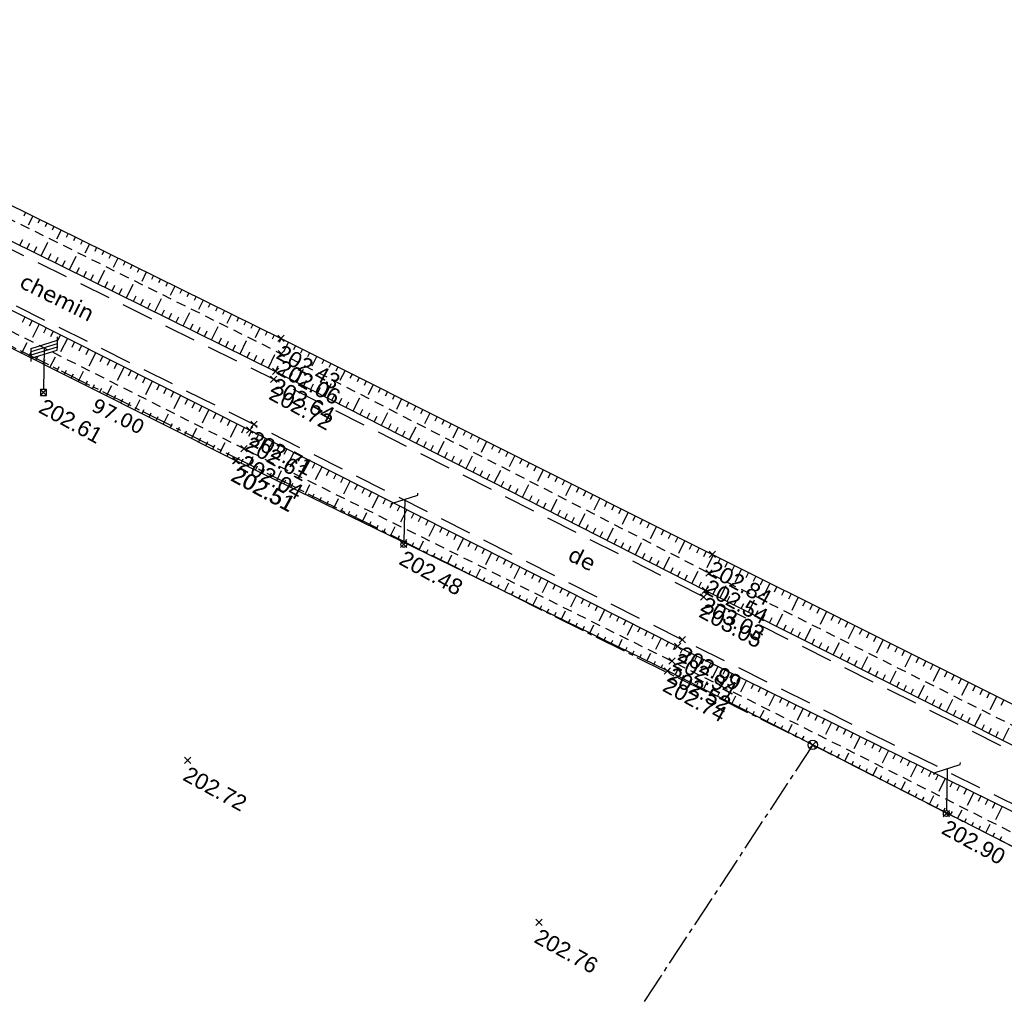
# Model space of a CAD drawing. Extents: x 1616800 to 1632437, y 2248456 to 2251974.
# Tile 173 of 256: x 1617831 to 1617893, y 2251672 to 2251733. Entities that reach past the tile are written whole.
import ezdxf
from ezdxf.enums import TextEntityAlignment as Align

# ---------------------------------------------------------------- set-up
doc = ezdxf.new("R2010")
doc.units = 0
doc.header["$LTSCALE"] = 2
doc.header["$PDMODE"] = 3
doc.header["$PDSIZE"] = 0.2
for name, pattern in [('Cadastre', [1.45, 1, -0.15, 0.15, -0.15]), ('CHEMIN', [1.5, 1, -0.5]), ('FOSSE', [0.5, 0.3, -0.2])]:
    doc.linetypes.add(name, pattern=pattern)
doc.layers.get('0').update_dxf_attribs({"linetype": 'CONTINUOUS'})
for name, color, linetype in [('X-PTS TOPO-TEXTE TOPOALT', 8, 'CONTINUOUS'), ('X-PTS TOPO-TOPOPOINT', 8, 'CONTINUOUS'), ('Y - FDP TOPO-COTATION', 8, 'CONTINUOUS'), ('Y-FDP TOPO-CADASTRE', 11, 'Cadastre'), ('Y-FDP TOPO-TOP_AXE_FOSSE', 8, 'CONTINUOUS'), ('Y-FDP TOPO-TOP_BARBULE', 8, 'CONTINUOUS'), ('Y-FDP TOPO-TOP_BORNE', 8, 'CONTINUOUS'), ('Y-FDP TOPO-TOP_TALUS', 8, 'CONTINUOUS'), ('Y-FDP TOPO-TOP_VOIRIE', 8, 'CHEMIN'), ('Y-RESEAU EXISTANT FDP-TOP_EDF_symb', 1, 'CONTINUOUS'), ('Y-RESEAU EXISTANT FDP-TOP_PTT_symb', 3, 'CONTINUOUS')]:
    doc.layers.add(name, color=color, linetype=linetype)
doc.styles.get("Standard").update_dxf_attribs({"font": 'arial.ttf'})
doc.styles.add('Verdana 2.0', font='verdana.ttf', dxfattribs={"width": 0.99, "height": 2})

# ---------------------------------------------------------------- blocks, each defined once
blk = doc.blocks.new('TCPOINT')
at = {"color": 0}
blk.add_point((0, 0), dxfattribs=at)
at = {"layer": 'X-PTS TOPO-TEXTE TOPOALT'}
blk.add_attdef('ALT', text='', height=0.75, dxfattribs=at).set_placement((0.25, -0.25), align=Align.TOP_LEFT)
blk = doc.blocks.new('E009')
at = {"color": 0}
blk.add_line((0, 2.8331), (0, 0.187492), dxfattribs=at)
at = {"color": 0, "linetype": 'Continuous'}
for p, q in [((-0.187492, 0.187492), (0.187492, -0.187492)), ((0.187492, 0.187492), (-0.187492, -0.187492))]:
    blk.add_line(p, q, dxfattribs=at)
at = {"color": 0}
for points in [[(-0.822377, 2.559703), (-0.822377, 2.766391), (0.822377, 3.313185), (0.822377, 3.519873)], [(-0.822377, 2.353015), (-0.822377, 2.559703), (0.822377, 3.106497), (0.822377, 3.313185)], [(-0.822377, 2.146327), (-0.822377, 2.353015), (0.822377, 2.899809), (0.822377, 3.106497)], [(-0.822377, 1.939639), (-0.822377, 2.146327), (0.822377, 2.693121), (0.822377, 2.899809)]]:
    blk.add_lwpolyline(points, dxfattribs=at)
at = {"color": 0, "linetype": 'Continuous'}
blk.add_lwpolyline([(-0.187492, -0.187492), (0.187492, -0.187492), (0.187492, 0.187492), (-0.187492, 0.187492)], close=True, dxfattribs=at)
blk = doc.blocks.new('P001')
at = {"color": 0}
blk.add_line((0, 2.833108), (0, 0.1875), dxfattribs=at)
blk.add_lwpolyline([(-0.822377, 2.42192), (-0.822377, 2.559712), (0.822377, 3.106505), (0.822377, 3.244297)], dxfattribs=at)
blk.add_circle((0, 0), 0.1875, dxfattribs=at)
blk = doc.blocks.new('point')
at = {"color": 0}
blk.add_circle((0, 0), 0.3, dxfattribs=at)

msp = doc.modelspace()

# ---------------------------------------------------------------- linework, layer by layer
at = {"layer": 'Y-FDP TOPO-CADASTRE', "elevation": 202.03, "flags": 128}
for points in [[(1617794.2156, 2251730.4097), (1617880.049, 2251687.72)], [(1617880.6171, 2251687.4337), (1617838.7939, 2251623.8093)], [(1617880.049, 2251687.72), (1617897.9541, 2251678.6137)]]:
    msp.add_lwpolyline(points, dxfattribs=at)
at = {"layer": 'Y-FDP TOPO-TOP_AXE_FOSSE', "linetype": 'FOSSE', "flags": 128}
for points in [[(1617789.4758, 2251740.9138), (1617818.5079, 2251726.308), (1617847.0599, 2251712.1268), (1617874.0584, 2251698.2838), (1617901.355, 2251684.5861)], [(1617793.3122, 2251731.966), (1617815.78, 2251720.7274), (1617844.699, 2251706.1318), (1617871.719, 2251692.7192), (1617898.397, 2251679.2975), (1617898.397, 2251679.2975)]]:
    msp.add_lwpolyline(points, dxfattribs=at)
at = {"layer": 'Y-FDP TOPO-TOP_BARBULE'}
for p, q in [((1617830.9117, 2251721.0401), (1617830.7938, 2251720.801)), ((1617831.3602, 2251720.8191), (1617831.0769, 2251720.2442)), ((1617831.8087, 2251720.598), (1617831.6904, 2251720.358)), ((1617832.2572, 2251720.377), (1617832.1387, 2251720.1365)), ((1617832.7057, 2251720.156), (1617832.5869, 2251719.9151)), ((1617833.1542, 2251719.935), (1617832.8687, 2251719.3556)), ((1617833.6027, 2251719.7139), (1617833.4835, 2251719.4721)), ((1617830.5493, 2251718.9707), (1617830.7284, 2251719.334)), ((1617830.9978, 2251718.7497), (1617831.1766, 2251719.1125)), ((1617831.8947, 2251718.3075), (1617832.3229, 2251719.1761)), ((1617834.0512, 2251719.4929), (1617833.9317, 2251719.2506)), ((1617834.4997, 2251719.2719), (1617834.38, 2251719.0291)), ((1617834.9482, 2251719.0509), (1617834.6605, 2251718.4671)), ((1617831.4462, 2251718.5286), (1617831.6249, 2251718.8909)), ((1617832.3432, 2251718.0864), (1617832.5214, 2251718.4479)), ((1617835.3967, 2251718.8299), (1617835.2766, 2251718.5861)), ((1617835.8452, 2251718.6088), (1617835.7248, 2251718.3646)), ((1617836.2937, 2251718.3878), (1617836.1731, 2251718.1432)), ((1617832.7916, 2251717.8653), (1617832.9696, 2251718.2264)), ((1617833.2401, 2251717.6443), (1617833.4179, 2251718.0048)), ((1617833.6886, 2251717.4232), (1617834.1147, 2251718.2875)), ((1617836.7422, 2251718.1668), (1617836.4523, 2251717.5785)), ((1617837.1907, 2251717.9458), (1617837.0696, 2251717.7002)), ((1617837.6392, 2251717.7247), (1617837.5179, 2251717.4787)), ((1617834.1371, 2251717.2021), (1617834.3144, 2251717.5618)), ((1617834.5855, 2251716.981), (1617834.7626, 2251717.3402)), ((1617835.034, 2251716.7599), (1617835.2109, 2251717.1187)), ((1617835.4825, 2251716.5389), (1617835.9064, 2251717.3989)), ((1617838.0877, 2251717.5037), (1617837.9662, 2251717.2572)), ((1617838.5362, 2251717.2827), (1617838.2441, 2251716.6899)), ((1617835.9309, 2251716.3178), (1617836.1074, 2251716.6757)), ((1617837.2764, 2251715.6545), (1617837.6982, 2251716.5103)), ((1617838.9847, 2251717.0617), (1617838.8627, 2251716.8142)), ((1617839.4332, 2251716.8407), (1617839.311, 2251716.5927)), ((1617839.8817, 2251716.6196), (1617839.7593, 2251716.3712)), ((1617836.3794, 2251716.0967), (1617836.5556, 2251716.4541)), ((1617836.8279, 2251715.8756), (1617837.0039, 2251716.2326)), ((1617840.3302, 2251716.3986), (1617840.0359, 2251715.8014)), ((1617840.7787, 2251716.1776), (1617840.6558, 2251715.9283)), ((1617841.2272, 2251715.9566), (1617841.1041, 2251715.7068)), ((1617837.7248, 2251715.4334), (1617837.9004, 2251715.7896)), ((1617838.1733, 2251715.2124), (1617838.3486, 2251715.568)), ((1617838.6218, 2251714.9913), (1617838.7969, 2251715.3465)), ((1617839.0703, 2251714.7702), (1617839.49, 2251715.6217)), ((1617841.6757, 2251715.7355), (1617841.5524, 2251715.4853)), ((1617842.1242, 2251715.5145), (1617841.8277, 2251714.9128)), ((1617842.5727, 2251715.2935), (1617842.4489, 2251715.0423)), ((1617839.5187, 2251714.5491), (1617839.6934, 2251714.9035)), ((1617839.9672, 2251714.328), (1617840.1416, 2251714.6819)), ((1617840.8641, 2251713.8859), (1617841.2818, 2251714.733)), ((1617843.0212, 2251715.0725), (1617842.8972, 2251714.8208)), ((1617843.4697, 2251714.8515), (1617843.3454, 2251714.5993)), ((1617843.9182, 2251714.6304), (1617843.6195, 2251714.0242)), ((1617830.8751, 2251714.4431), (1617830.6967, 2251714.0884)), ((1617831.3218, 2251714.2183), (1617831.1432, 2251713.8635)), ((1617831.7684, 2251713.9936), (1617831.3397, 2251713.1415)), ((1617840.4157, 2251714.107), (1617840.5899, 2251714.4604)), ((1617841.3126, 2251713.6648), (1617841.4864, 2251714.0173)), ((1617844.3667, 2251714.4094), (1617844.242, 2251714.1564)), ((1617844.8152, 2251714.1884), (1617844.6903, 2251713.9349)), ((1617832.2151, 2251713.7689), (1617832.0364, 2251713.4136)), ((1617832.6618, 2251713.5442), (1617832.4829, 2251713.1887)), ((1617841.7611, 2251713.4437), (1617841.9347, 2251713.7958)), ((1617842.2096, 2251713.2226), (1617842.3829, 2251713.5743)), ((1617842.658, 2251713.0016), (1617843.0735, 2251713.8444)), ((1617845.2637, 2251713.9674), (1617845.1385, 2251713.7134)), ((1617845.7122, 2251713.7463), (1617845.4113, 2251713.1357)), ((1617846.1607, 2251713.5253), (1617846.0351, 2251713.2704)), ((1617830.6628, 2251712.1463), (1617831.0053, 2251712.8292)), ((1617833.1084, 2251713.3194), (1617832.9295, 2251712.9638)), ((1617833.5551, 2251713.0947), (1617833.1254, 2251712.2408)), ((1617834.0017, 2251712.87), (1617833.8226, 2251712.514)), ((1617843.1065, 2251712.7805), (1617843.2794, 2251713.1312)), ((1617843.555, 2251712.5594), (1617843.7277, 2251712.9097)), ((1617844.4519, 2251712.1172), (1617844.8653, 2251712.9558)), ((1617846.6092, 2251713.3043), (1617846.4833, 2251713.0489)), ((1617847.0577, 2251713.0832), (1617846.93, 2251712.8282)), ((1617847.5048, 2251712.8594), (1617847.1986, 2251712.2478)), ((1617831.1098, 2251711.9221), (1617831.2523, 2251712.2063)), ((1617834.4484, 2251712.6453), (1617834.2692, 2251712.2891)), ((1617834.895, 2251712.4205), (1617834.7157, 2251712.0642)), ((1617835.3417, 2251712.1958), (1617834.9111, 2251711.3401)), ((1617844.0034, 2251712.3383), (1617844.1759, 2251712.6882)), ((1617844.9004, 2251711.8962), (1617845.0724, 2251712.2451)), ((1617847.9519, 2251712.6355), (1617847.8236, 2251712.3793)), ((1617848.399, 2251712.4117), (1617848.27, 2251712.154)), ((1617848.8461, 2251712.1878), (1617848.7163, 2251711.9287)), ((1617831.5567, 2251711.698), (1617831.699, 2251711.9818)), ((1617832.0037, 2251711.4739), (1617832.1458, 2251711.7573)), ((1617832.4506, 2251711.2497), (1617832.7912, 2251711.9289)), ((1617835.7884, 2251711.9711), (1617835.6089, 2251711.6143)), ((1617836.235, 2251711.7464), (1617836.0554, 2251711.3894)), ((1617836.6817, 2251711.5216), (1617836.502, 2251711.1645)), ((1617845.3489, 2251711.6751), (1617845.5207, 2251712.0236)), ((1617845.7973, 2251711.454), (1617845.9689, 2251711.8021)), ((1617846.2458, 2251711.2329), (1617846.6571, 2251712.0672)), ((1617849.2932, 2251711.964), (1617848.9801, 2251711.3387)), ((1617849.7403, 2251711.7402), (1617849.6091, 2251711.4782)), ((1617850.1874, 2251711.5163), (1617850.0555, 2251711.2529)), ((1617832.8976, 2251711.0256), (1617833.0393, 2251711.3082)), ((1617833.3445, 2251710.8014), (1617833.4861, 2251711.0837)), ((1617834.2384, 2251710.3532), (1617834.5772, 2251711.0287)), ((1617837.1283, 2251711.2969), (1617836.6969, 2251710.4394)), ((1617837.575, 2251711.0722), (1617837.3951, 2251710.7147)), ((1617846.6943, 2251711.0118), (1617846.8651, 2251711.3584)), ((1617847.1399, 2251710.785), (1617847.315, 2251711.1288)), ((1617847.5854, 2251710.5581), (1617847.7603, 2251710.9015)), ((1617848.0309, 2251710.3311), (1617848.4502, 2251711.1544)), ((1617850.6345, 2251711.2925), (1617850.5019, 2251711.0276)), ((1617851.0816, 2251711.0686), (1617850.7616, 2251710.4296)), ((1617833.7915, 2251710.5773), (1617833.9328, 2251710.8592)), ((1617834.6854, 2251710.129), (1617834.8263, 2251710.4101)), ((1617838.0216, 2251710.8475), (1617837.8417, 2251710.4898)), ((1617838.4683, 2251710.6227), (1617838.2882, 2251710.2649)), ((1617838.915, 2251710.398), (1617838.4826, 2251709.5386)), ((1617848.4765, 2251710.1042), (1617848.651, 2251710.4468)), ((1617851.5287, 2251710.8448), (1617851.3946, 2251710.5771)), ((1617851.9757, 2251710.6209), (1617851.841, 2251710.3518)), ((1617852.4228, 2251710.3971), (1617852.2874, 2251710.1265)), ((1617835.1323, 2251709.9049), (1617835.2731, 2251710.1856)), ((1617835.5793, 2251709.6808), (1617835.7199, 2251709.9611)), ((1617836.0262, 2251709.4566), (1617836.3632, 2251710.1285)), ((1617839.3616, 2251710.1733), (1617839.1814, 2251709.815)), ((1617839.8083, 2251709.9486), (1617839.6279, 2251709.5901)), ((1617840.2549, 2251709.7238), (1617840.0745, 2251709.3652)), ((1617848.922, 2251709.8773), (1617849.0963, 2251710.2195)), ((1617849.3676, 2251709.6504), (1617849.5417, 2251709.9922)), ((1617849.8131, 2251709.4234), (1617850.2305, 2251710.2428)), ((1617852.8699, 2251710.1732), (1617852.5431, 2251709.5205)), ((1617853.317, 2251709.9494), (1617853.1802, 2251709.676)), ((1617853.7641, 2251709.7255), (1617853.6265, 2251709.4507)), ((1617836.4732, 2251709.2325), (1617836.6134, 2251709.512)), ((1617836.9201, 2251709.0083), (1617837.0601, 2251709.2875)), ((1617837.3671, 2251708.7842), (1617837.5069, 2251709.063)), ((1617837.814, 2251708.5601), (1617838.1491, 2251709.2282)), ((1617840.7016, 2251709.4991), (1617840.2683, 2251708.6379)), ((1617841.1482, 2251709.2744), (1617840.9676, 2251708.9154)), ((1617841.5949, 2251709.0497), (1617841.4142, 2251708.6905)), ((1617850.2587, 2251709.1965), (1617850.4323, 2251709.5375)), ((1617850.7042, 2251708.9696), (1617850.8777, 2251709.3102)), ((1617851.1497, 2251708.7426), (1617851.323, 2251709.0829)), ((1617851.5953, 2251708.5157), (1617852.0107, 2251709.3313)), ((1617854.2112, 2251709.5017), (1617854.0729, 2251709.2254)), ((1617854.6583, 2251709.2779), (1617854.3246, 2251708.6113)), ((1617855.1054, 2251709.054), (1617854.9657, 2251708.7749)), ((1617838.261, 2251708.3359), (1617838.4004, 2251708.6139)), ((1617842.0416, 2251708.8249), (1617841.8607, 2251708.4656)), ((1617842.4882, 2251708.6002), (1617842.054, 2251707.7372)), ((1617852.0408, 2251708.2888), (1617852.2137, 2251708.6282)), ((1617852.4864, 2251708.0619), (1617852.659, 2251708.4009)), ((1617853.3774, 2251707.608), (1617853.7909, 2251708.4197)), ((1617855.5525, 2251708.8302), (1617855.4121, 2251708.5496)), ((1617855.9996, 2251708.6063), (1617855.8584, 2251708.3243)), ((1617838.708, 2251708.1118), (1617838.8472, 2251708.3894)), ((1617839.1549, 2251707.8877), (1617839.2939, 2251708.1649)), ((1617839.6019, 2251707.6635), (1617839.9351, 2251708.328)), ((1617842.9349, 2251708.3755), (1617842.7539, 2251708.0157)), ((1617843.3815, 2251708.1508), (1617843.2004, 2251707.7908)), ((1617843.8282, 2251707.926), (1617843.647, 2251707.5659)), ((1617852.9319, 2251707.8349), (1617853.1044, 2251708.1735)), ((1617856.4467, 2251708.3825), (1617856.1062, 2251707.7022)), ((1617856.8938, 2251708.1586), (1617856.7512, 2251707.8738)), ((1617857.3409, 2251707.9348), (1617857.1976, 2251707.6485)), ((1617840.0488, 2251707.4394), (1617840.1875, 2251707.7159)), ((1617840.4958, 2251707.2152), (1617840.6342, 2251707.4913)), ((1617840.9427, 2251706.9911), (1617841.081, 2251707.2668)), ((1617841.3897, 2251706.767), (1617841.721, 2251707.4278)), ((1617844.2748, 2251707.7013), (1617843.8397, 2251706.8365)), ((1617844.7215, 2251707.4766), (1617844.5401, 2251707.1161)), ((1617845.1681, 2251707.2517), (1617844.986, 2251706.8914)), ((1617853.823, 2251707.3811), (1617853.995, 2251707.7189)), ((1617854.2685, 2251707.1541), (1617854.4404, 2251707.4915)), ((1617854.7141, 2251706.9272), (1617854.8857, 2251707.2642)), ((1617855.1596, 2251706.7003), (1617855.5711, 2251707.5081)), ((1617857.788, 2251707.7109), (1617857.644, 2251707.4232)), ((1617858.2351, 2251707.4871), (1617857.8877, 2251706.7931)), ((1617858.6822, 2251707.2632), (1617858.5367, 2251706.9727)), ((1617841.8366, 2251706.5428), (1617841.9745, 2251706.8178)), ((1617842.2836, 2251706.3187), (1617842.4213, 2251706.5933)), ((1617845.6143, 2251707.0262), (1617845.4327, 2251706.6667)), ((1617846.0606, 2251706.8006), (1617845.6259, 2251705.9406)), ((1617846.5068, 2251706.5751), (1617846.3263, 2251706.2178)), ((1617855.6051, 2251706.4733), (1617855.7764, 2251706.8096)), ((1617856.0507, 2251706.2464), (1617856.2217, 2251706.5822)), ((1617856.9418, 2251705.7926), (1617857.3513, 2251706.5966)), ((1617859.1293, 2251707.0394), (1617858.9831, 2251706.7474)), ((1617859.5764, 2251706.8156), (1617859.4295, 2251706.5221)), ((1617860.0235, 2251706.5917), (1617859.6692, 2251705.884)), ((1617842.7305, 2251706.0945), (1617842.868, 2251706.3687)), ((1617843.1775, 2251705.8704), (1617843.507, 2251706.5275)), ((1617843.6244, 2251705.6463), (1617843.7615, 2251705.9197)), ((1617846.9531, 2251706.3496), (1617846.7731, 2251705.9934)), ((1617847.3993, 2251706.1241), (1617847.2199, 2251705.7689)), ((1617856.4962, 2251706.0195), (1617856.6671, 2251706.3549)), ((1617860.4706, 2251706.3679), (1617860.3223, 2251706.0715)), ((1617860.9177, 2251706.144), (1617860.7686, 2251705.8463)), ((1617861.3648, 2251705.9202), (1617861.215, 2251705.621)), ((1617844.0714, 2251705.4221), (1617844.1345, 2251705.5481)), ((1617844.5237, 2251705.2203), (1617844.6543, 2251705.4883)), ((1617844.9731, 2251705.0012), (1617845.2854, 2251705.6418)), ((1617847.8456, 2251705.8986), (1617847.4161, 2251705.0488)), ((1617848.2919, 2251705.673), (1617848.1135, 2251705.32)), ((1617848.7381, 2251705.4475), (1617848.5602, 2251705.0956)), ((1617857.3873, 2251705.5656), (1617857.5577, 2251705.9002)), ((1617857.8328, 2251705.3387), (1617858.0031, 2251705.6729)), ((1617858.2784, 2251705.1118), (1617858.4484, 2251705.4456)), ((1617858.7239, 2251704.8848), (1617859.1315, 2251705.685)), ((1617861.8119, 2251705.6963), (1617861.4507, 2251704.9749)), ((1617862.259, 2251705.4725), (1617862.1078, 2251705.1704)), ((1617845.4225, 2251704.7821), (1617845.5521, 2251705.0479)), ((1617845.872, 2251704.563), (1617846.001, 2251704.8277)), ((1617846.7708, 2251704.1247), (1617847.0781, 2251704.7551)), ((1617849.1844, 2251705.222), (1617849.007, 2251704.8711)), ((1617849.6306, 2251704.9965), (1617849.2063, 2251704.1569)), ((1617850.0769, 2251704.771), (1617849.9006, 2251704.4222)), ((1617859.1695, 2251704.6579), (1617859.3391, 2251704.9909)), ((1617859.615, 2251704.431), (1617859.7844, 2251704.7636)), ((1617860.5061, 2251703.9771), (1617860.9117, 2251704.7735)), ((1617862.7061, 2251705.2486), (1617862.5542, 2251704.9452)), ((1617863.1532, 2251705.0248), (1617863.0006, 2251704.7199)), ((1617863.6003, 2251704.8009), (1617863.2322, 2251704.0657)), ((1617846.3214, 2251704.3439), (1617846.45, 2251704.6076)), ((1617847.2203, 2251703.9056), (1617847.3478, 2251704.1672)), ((1617850.5231, 2251704.5454), (1617850.3474, 2251704.1978)), ((1617850.9694, 2251704.3199), (1617850.7942, 2251703.9733)), ((1617851.4157, 2251704.0944), (1617850.9965, 2251703.2651)), ((1617860.0606, 2251704.2041), (1617860.2298, 2251704.5363)), ((1617860.9516, 2251703.7502), (1617861.1204, 2251704.0816)), ((1617864.0474, 2251704.5771), (1617863.8933, 2251704.2693)), ((1617864.4945, 2251704.3533), (1617864.3397, 2251704.0441)), ((1617864.9416, 2251704.1294), (1617864.7861, 2251703.8188)), ((1617847.6697, 2251703.6865), (1617847.7967, 2251703.947)), ((1617848.1191, 2251703.4674), (1617848.2456, 2251703.7268)), ((1617848.5686, 2251703.2483), (1617848.8709, 2251703.8683)), ((1617851.8619, 2251703.8689), (1617851.6878, 2251703.5244)), ((1617852.3082, 2251703.6434), (1617852.1346, 2251703.2999)), ((1617861.3972, 2251703.5233), (1617861.5658, 2251703.8543)), ((1617861.8427, 2251703.2963), (1617862.0111, 2251703.6269)), ((1617862.2883, 2251703.0694), (1617862.6919, 2251703.8619)), ((1617865.3887, 2251703.9056), (1617865.0137, 2251703.1566)), ((1617865.8358, 2251703.6817), (1617865.6788, 2251703.3682)), ((1617866.2829, 2251703.4579), (1617866.1252, 2251703.143)), ((1617849.018, 2251703.0292), (1617849.1434, 2251703.2864)), ((1617849.4674, 2251702.81), (1617849.5924, 2251703.0663)), ((1617849.9169, 2251702.5909), (1617850.0413, 2251702.8461)), ((1617850.3663, 2251702.3718), (1617850.6636, 2251702.9816)), ((1617852.7544, 2251703.4178), (1617852.5814, 2251703.0755)), ((1617853.2007, 2251703.1923), (1617852.7867, 2251702.3732)), ((1617853.6469, 2251702.9668), (1617853.475, 2251702.6266)), ((1617862.7338, 2251702.8425), (1617862.9018, 2251703.1723)), ((1617863.1793, 2251702.6155), (1617863.3471, 2251702.945)), ((1617864.0704, 2251702.1617), (1617864.4721, 2251702.9504)), ((1617866.73, 2251703.234), (1617866.5716, 2251702.9177)), ((1617867.1771, 2251703.0102), (1617866.7952, 2251702.2475)), ((1617850.8157, 2251702.1527), (1617850.9391, 2251702.4057)), ((1617851.2652, 2251701.9336), (1617851.388, 2251702.1855)), ((1617854.0932, 2251702.7413), (1617853.9218, 2251702.4021)), ((1617854.5394, 2251702.5158), (1617854.3686, 2251702.1777)), ((1617854.9857, 2251702.2902), (1617854.5769, 2251701.4814)), ((1617863.6249, 2251702.3886), (1617863.7925, 2251702.7176)), ((1617864.516, 2251701.9348), (1617864.6831, 2251702.263)), ((1617867.6242, 2251702.7863), (1617867.4644, 2251702.4671)), ((1617868.0713, 2251702.5625), (1617867.9108, 2251702.2418)), ((1617868.5184, 2251702.3386), (1617868.3571, 2251702.0166)), ((1617851.7146, 2251701.7145), (1617851.8369, 2251701.9653)), ((1617852.164, 2251701.4953), (1617852.4564, 2251702.0949)), ((1617855.432, 2251702.0647), (1617855.2622, 2251701.7288)), ((1617855.8782, 2251701.8392), (1617855.709, 2251701.5043)), ((1617856.3245, 2251701.6137), (1617856.1558, 2251701.2799)), ((1617864.9615, 2251701.7078), (1617865.1285, 2251702.0356)), ((1617865.407, 2251701.4809), (1617865.5738, 2251701.8083)), ((1617865.8526, 2251701.254), (1617866.2523, 2251702.0388)), ((1617868.9655, 2251702.1148), (1617868.5768, 2251701.3384)), ((1617869.4126, 2251701.891), (1617869.2499, 2251701.566)), ((1617869.8597, 2251701.6671), (1617869.6963, 2251701.3407)), ((1617852.6135, 2251701.2762), (1617852.7348, 2251701.525)), ((1617853.0629, 2251701.0571), (1617853.1837, 2251701.3048)), ((1617853.5123, 2251700.838), (1617853.6326, 2251701.0846)), ((1617853.9618, 2251700.6189), (1617854.2491, 2251701.2082)), ((1617856.7707, 2251701.3882), (1617856.3671, 2251700.5895)), ((1617857.217, 2251701.1627), (1617857.0494, 2251700.831)), ((1617857.6632, 2251700.9371), (1617857.4961, 2251700.6065)), ((1617866.2981, 2251701.027), (1617866.4645, 2251701.3537)), ((1617866.7437, 2251700.8001), (1617866.9098, 2251701.1263)), ((1617867.6347, 2251700.3462), (1617868.0325, 2251701.1272)), ((1617870.3068, 2251701.4433), (1617870.1427, 2251701.1155)), ((1617870.7539, 2251701.2194), (1617870.3583, 2251700.4293)), ((1617871.201, 2251700.9956), (1617871.0354, 2251700.6649)), ((1617854.4112, 2251700.3997), (1617854.5304, 2251700.6442)), ((1617854.8607, 2251700.1806), (1617854.9793, 2251700.424)), ((1617855.7595, 2251699.7424), (1617856.0418, 2251700.3215)), ((1617858.1095, 2251700.7116), (1617857.9429, 2251700.382)), ((1617858.5558, 2251700.4861), (1617858.1573, 2251699.6977)), ((1617867.1892, 2251700.5732), (1617867.3552, 2251700.899)), ((1617868.0803, 2251700.1193), (1617868.2458, 2251700.4443)), ((1617871.6481, 2251700.7717), (1617871.4818, 2251700.4396)), ((1617872.0952, 2251700.5479), (1617871.9282, 2251700.2144)), ((1617872.5423, 2251700.324), (1617872.1398, 2251699.5201)), ((1617855.3101, 2251699.9615), (1617855.4282, 2251700.2039)), ((1617856.209, 2251699.5233), (1617856.3261, 2251699.7635)), ((1617859.002, 2251700.2606), (1617858.8365, 2251699.9331)), ((1617859.4483, 2251700.0351), (1617859.2833, 2251699.7087)), ((1617859.8945, 2251699.8095), (1617859.7301, 2251699.4842)), ((1617868.5258, 2251699.8924), (1617868.6912, 2251700.217)), ((1617868.9714, 2251699.6655), (1617869.1365, 2251699.9897)), ((1617869.4169, 2251699.4385), (1617869.8128, 2251700.2157)), ((1617872.9894, 2251700.1002), (1617872.821, 2251699.7638)), ((1617873.4365, 2251699.8763), (1617873.2673, 2251699.5385)), ((1617856.6584, 2251699.3042), (1617856.775, 2251699.5433)), ((1617857.1078, 2251699.085), (1617857.2239, 2251699.3231)), ((1617857.5573, 2251698.8659), (1617857.8346, 2251699.4347)), ((1617860.3408, 2251699.584), (1617859.9475, 2251698.8058)), ((1617860.787, 2251699.3585), (1617860.6237, 2251699.0353)), ((1617861.2333, 2251699.133), (1617861.0705, 2251698.8109)), ((1617869.8625, 2251699.2116), (1617870.0272, 2251699.535)), ((1617870.308, 2251698.9847), (1617870.4725, 2251699.3077)), ((1617870.7535, 2251698.7577), (1617870.9179, 2251699.0804)), ((1617871.1991, 2251698.5308), (1617871.593, 2251699.3041)), ((1617873.8836, 2251699.6525), (1617873.7137, 2251699.3133)), ((1617874.3307, 2251699.4287), (1617873.9228, 2251698.6103)), ((1617874.7782, 2251699.2057), (1617874.6077, 2251698.8636)), ((1617858.0067, 2251698.6468), (1617858.1217, 2251698.8827)), ((1617858.4561, 2251698.4277), (1617858.5706, 2251698.6626)), ((1617859.355, 2251697.9895), (1617859.6273, 2251698.548)), ((1617861.6795, 2251698.9075), (1617861.5173, 2251698.5864)), ((1617862.1258, 2251698.6819), (1617861.7377, 2251697.914)), ((1617862.5721, 2251698.4564), (1617862.4109, 2251698.1375)), ((1617871.6446, 2251698.3039), (1617871.8085, 2251698.6257)), ((1617875.2257, 2251698.9827), (1617875.055, 2251698.6401)), ((1617875.6732, 2251698.7596), (1617875.5023, 2251698.4167)), ((1617876.1207, 2251698.5366), (1617875.71, 2251697.7126)), ((1617858.9056, 2251698.2086), (1617859.0196, 2251698.4424)), ((1617859.8044, 2251697.7703), (1617859.9174, 2251698.002)), ((1617863.0183, 2251698.2309), (1617862.8577, 2251697.9131)), ((1617863.4646, 2251698.0054), (1617863.3045, 2251697.6886)), ((1617872.0902, 2251698.077), (1617872.2539, 2251698.3984)), ((1617872.5357, 2251697.85), (1617872.6992, 2251698.171)), ((1617872.9812, 2251697.6231), (1617873.3732, 2251698.3926)), ((1617876.5682, 2251698.3135), (1617876.3969, 2251697.9698)), ((1617877.0157, 2251698.0905), (1617876.8442, 2251697.7463)), ((1617877.4632, 2251697.8674), (1617877.2915, 2251697.5229)), ((1617860.2539, 2251697.5512), (1617860.3663, 2251697.7818)), ((1617860.7033, 2251697.3321), (1617860.8152, 2251697.5616)), ((1617861.1527, 2251697.113), (1617861.4201, 2251697.6613)), ((1617863.9108, 2251697.7799), (1617863.5279, 2251697.0222)), ((1617864.3571, 2251697.5543), (1617864.1981, 2251697.2397)), ((1617864.8033, 2251697.3288), (1617864.6449, 2251697.0152)), ((1617873.4268, 2251697.3962), (1617873.5899, 2251697.7164)), ((1617873.8724, 2251697.1694), (1617874.0344, 2251697.4907)), ((1617874.3188, 2251696.9442), (1617874.481, 2251697.2658)), ((1617874.7653, 2251696.7191), (1617875.1549, 2251697.4916)), ((1617877.9107, 2251697.6444), (1617877.4981, 2251696.8165)), ((1617878.3582, 2251697.4214), (1617878.1861, 2251697.076)), ((1617861.6022, 2251696.8939), (1617861.713, 2251697.1213)), ((1617862.0516, 2251696.6748), (1617862.1619, 2251696.9011)), ((1617862.501, 2251696.4556), (1617862.6109, 2251696.6809)), ((1617862.9505, 2251696.2365), (1617863.2128, 2251696.7746)), ((1617865.2496, 2251697.1033), (1617865.0917, 2251696.7908)), ((1617865.6959, 2251696.8778), (1617865.3181, 2251696.1303)), ((1617866.1421, 2251696.6523), (1617865.9853, 2251696.3419)), ((1617875.2117, 2251696.4939), (1617875.3742, 2251696.8161)), ((1617875.6582, 2251696.2688), (1617875.8208, 2251696.5913)), ((1617876.5511, 2251695.8185), (1617876.9421, 2251696.5939)), ((1617878.8057, 2251697.1983), (1617878.6334, 2251696.8526)), ((1617879.2532, 2251696.9753), (1617879.0807, 2251696.6291)), ((1617879.7007, 2251696.7522), (1617879.2861, 2251695.9205)), ((1617863.3999, 2251696.0174), (1617863.5087, 2251696.2405)), ((1617863.8493, 2251695.7983), (1617863.9576, 2251696.0203)), ((1617866.5884, 2251696.4267), (1617866.432, 2251696.1174)), ((1617867.0346, 2251696.2012), (1617866.8788, 2251695.893)), ((1617867.4809, 2251695.9757), (1617867.1083, 2251695.2385)), ((1617876.1046, 2251696.0436), (1617876.2674, 2251696.3664)), ((1617880.1482, 2251696.5292), (1617879.9753, 2251696.1822)), ((1617880.5957, 2251696.3062), (1617880.4226, 2251695.9588)), ((1617881.0432, 2251696.0831), (1617880.8699, 2251695.7353)), ((1617864.2988, 2251695.5792), (1617864.4065, 2251695.8002)), ((1617864.7482, 2251695.3601), (1617865.0055, 2251695.8879)), ((1617865.1976, 2251695.1409), (1617865.3043, 2251695.3598)), ((1617867.9271, 2251695.7502), (1617867.7724, 2251695.4441)), ((1617868.3734, 2251695.5247), (1617868.2192, 2251695.2196)), ((1617876.9975, 2251695.5933), (1617877.1606, 2251695.9167)), ((1617877.4439, 2251695.3682), (1617877.6072, 2251695.6919)), ((1617877.8904, 2251695.143), (1617878.0538, 2251695.467)), ((1617878.3368, 2251694.9179), (1617878.7293, 2251695.6961)), ((1617881.4907, 2251695.8601), (1617881.0742, 2251695.0244)), ((1617881.9382, 2251695.637), (1617881.7645, 2251695.2884)), ((1617882.3857, 2251695.414), (1617882.2118, 2251695.065)), ((1617865.6471, 2251694.9218), (1617865.7533, 2251695.1396)), ((1617866.0965, 2251694.7027), (1617866.2022, 2251694.9194)), ((1617866.546, 2251694.4836), (1617866.7983, 2251695.0011)), ((1617868.8196, 2251695.2991), (1617868.666, 2251694.9952)), ((1617869.2659, 2251695.0736), (1617868.8985, 2251694.3466)), ((1617869.7122, 2251694.8481), (1617869.5596, 2251694.5463)), ((1617878.7833, 2251694.6927), (1617878.947, 2251695.0173)), ((1617879.2297, 2251694.4676), (1617879.3935, 2251694.7924)), ((1617880.1226, 2251694.0173), (1617880.5165, 2251694.7984)), ((1617882.8332, 2251695.191), (1617882.6591, 2251694.8415)), ((1617883.2807, 2251694.9679), (1617882.8623, 2251694.1284)), ((1617883.7282, 2251694.7449), (1617883.5537, 2251694.3947)), ((1617866.9954, 2251694.2645), (1617867.1, 2251694.479)), ((1617867.4448, 2251694.0454), (1617867.5489, 2251694.2589)), ((1617868.3437, 2251693.6071), (1617868.591, 2251694.1144)), ((1617870.1584, 2251694.6226), (1617870.0064, 2251694.3218)), ((1617870.6047, 2251694.3971), (1617870.4532, 2251694.0973)), ((1617871.0509, 2251694.1715), (1617870.6887, 2251693.4548)), ((1617879.6761, 2251694.2424), (1617879.8401, 2251694.5676)), ((1617880.569, 2251693.7921), (1617880.7333, 2251694.1179)), ((1617884.1757, 2251694.5218), (1617884.001, 2251694.1712)), ((1617884.6232, 2251694.2988), (1617884.4483, 2251693.9478)), ((1617867.8943, 2251693.8262), (1617867.9978, 2251694.0387)), ((1617868.7931, 2251693.388), (1617868.8957, 2251693.5983)), ((1617871.4972, 2251693.946), (1617871.3468, 2251693.6484)), ((1617871.9434, 2251693.7205), (1617871.7936, 2251693.424)), ((1617872.3912, 2251693.498), (1617872.2441, 2251693.1997)), ((1617881.0155, 2251693.567), (1617881.1799, 2251693.893)), ((1617881.4619, 2251693.3418), (1617881.6265, 2251693.6682)), ((1617881.9084, 2251693.1167), (1617882.3037, 2251693.9006)), ((1617885.0707, 2251694.0757), (1617884.6503, 2251693.2323)), ((1617885.5182, 2251693.8527), (1617885.3429, 2251693.5009)), ((1617885.9657, 2251693.6297), (1617885.7901, 2251693.2774)), ((1617869.2426, 2251693.1689), (1617869.3446, 2251693.3781)), ((1617869.692, 2251692.9498), (1617869.7935, 2251693.1579)), ((1617870.1414, 2251692.7307), (1617870.3838, 2251693.2277)), ((1617872.8397, 2251693.2769), (1617872.4853, 2251692.558)), ((1617873.2881, 2251693.0558), (1617873.1399, 2251692.7551)), ((1617882.3548, 2251692.8915), (1617882.5197, 2251693.2185)), ((1617882.8012, 2251692.6664), (1617882.9663, 2251692.9936)), ((1617883.6941, 2251692.2161), (1617884.091, 2251693.0029)), ((1617886.4132, 2251693.4066), (1617886.2374, 2251693.054)), ((1617886.8607, 2251693.1836), (1617886.4384, 2251692.3362)), ((1617887.3082, 2251692.9605), (1617887.132, 2251692.6071)), ((1617870.5909, 2251692.5115), (1617870.6913, 2251692.7176)), ((1617871.0403, 2251692.2924), (1617871.1402, 2251692.4974)), ((1617871.4893, 2251692.0725), (1617871.5922, 2251692.2748)), ((1617871.935, 2251691.8458), (1617872.1828, 2251692.333)), ((1617873.7366, 2251692.8347), (1617873.5877, 2251692.5328)), ((1617874.1851, 2251692.6137), (1617874.0356, 2251692.3105)), ((1617874.6335, 2251692.3926), (1617874.2734, 2251691.662)), ((1617883.2477, 2251692.4412), (1617883.4129, 2251692.7688)), ((1617884.1406, 2251691.9909), (1617884.3061, 2251692.3191)), ((1617887.7557, 2251692.7375), (1617887.5793, 2251692.3836)), ((1617888.2032, 2251692.5145), (1617888.0266, 2251692.1602)), ((1617888.6507, 2251692.2914), (1617888.2264, 2251691.4402)), ((1617872.3807, 2251691.6192), (1617872.4842, 2251691.8228)), ((1617875.082, 2251692.1715), (1617874.9314, 2251691.8659)), ((1617875.5305, 2251691.9504), (1617875.3792, 2251691.6436)), ((1617875.979, 2251691.7293), (1617875.8271, 2251691.4213)), ((1617884.587, 2251691.7658), (1617884.7527, 2251692.0942)), ((1617885.0335, 2251691.5406), (1617885.1993, 2251691.8694)), ((1617885.4799, 2251691.3155), (1617885.8782, 2251692.1052)), ((1617889.0982, 2251692.0684), (1617888.9212, 2251691.7133)), ((1617889.5457, 2251691.8453), (1617889.3685, 2251691.4898)), ((1617889.9932, 2251691.6223), (1617889.8158, 2251691.2664)), ((1617872.8264, 2251691.3925), (1617872.9303, 2251691.5968)), ((1617873.272, 2251691.1658), (1617873.3763, 2251691.3708)), ((1617873.7177, 2251690.9392), (1617873.9686, 2251691.4325)), ((1617876.4274, 2251691.5082), (1617876.0615, 2251690.766)), ((1617876.8759, 2251691.2871), (1617876.7228, 2251690.9767)), ((1617877.3244, 2251691.0661), (1617877.1707, 2251690.7544)), ((1617885.9263, 2251691.0903), (1617886.0924, 2251691.4197)), ((1617886.3728, 2251690.8652), (1617886.539, 2251691.1948)), ((1617887.2657, 2251690.4149), (1617887.6654, 2251691.2074)), ((1617890.4407, 2251691.3993), (1617890.0145, 2251690.5441)), ((1617890.8882, 2251691.1762), (1617890.7104, 2251690.8195)), ((1617874.1634, 2251690.7125), (1617874.2683, 2251690.9187)), ((1617874.6091, 2251690.4859), (1617874.7143, 2251690.6927)), ((1617875.0547, 2251690.2592), (1617875.1603, 2251690.4667)), ((1617875.5004, 2251690.0325), (1617875.7545, 2251690.5321)), ((1617877.7728, 2251690.845), (1617877.6186, 2251690.5321)), ((1617878.2213, 2251690.6239), (1617877.8497, 2251689.8701)), ((1617878.6698, 2251690.4028), (1617878.5143, 2251690.0875)), ((1617886.8192, 2251690.64), (1617886.9856, 2251690.9699)), ((1617887.7121, 2251690.1897), (1617887.8788, 2251690.5202)), ((1617891.3357, 2251690.9532), (1617891.1577, 2251690.5961)), ((1617891.7832, 2251690.7301), (1617891.605, 2251690.3726)), ((1617892.2307, 2251690.5071), (1617891.8026, 2251689.6481)), ((1617875.9461, 2251689.8059), (1617876.0523, 2251690.0147)), ((1617876.3918, 2251689.5792), (1617876.4983, 2251689.7886)), ((1617879.1182, 2251690.1817), (1617878.9622, 2251689.8652)), ((1617879.5667, 2251689.9606), (1617879.4101, 2251689.6429)), ((1617888.1586, 2251689.9646), (1617888.3254, 2251690.2954)), ((1617888.605, 2251689.7394), (1617888.772, 2251690.0705)), ((1617889.0514, 2251689.5143), (1617889.4526, 2251690.3097)), ((1617892.6782, 2251690.284), (1617892.4996, 2251689.9257)), ((1617876.8374, 2251689.3525), (1617876.9443, 2251689.5626)), ((1617877.2831, 2251689.1259), (1617877.5404, 2251689.6317)), ((1617880.0152, 2251689.7395), (1617879.6378, 2251688.9741)), ((1617880.4636, 2251689.5184), (1617880.3058, 2251689.1983)), ((1617880.9121, 2251689.2974), (1617880.7537, 2251688.976)), ((1617889.4979, 2251689.2891), (1617889.6652, 2251689.6208)), ((1617889.9443, 2251689.064), (1617890.1118, 2251689.396)), ((1617890.3908, 2251688.8388), (1617890.5584, 2251689.1711)), ((1617890.8372, 2251688.6137), (1617891.2398, 2251689.4119)), ((1617877.7288, 2251688.8992), (1617877.8363, 2251689.1106)), ((1617878.1745, 2251688.6725), (1617878.2823, 2251688.8846)), ((1617878.6201, 2251688.4459), (1617878.7283, 2251688.6586)), ((1617879.0658, 2251688.2192), (1617879.3262, 2251688.7312)), ((1617881.3606, 2251689.0763), (1617881.2016, 2251688.7537)), ((1617881.8091, 2251688.8552), (1617881.426, 2251688.0781)), ((1617882.2575, 2251688.6341), (1617882.0973, 2251688.3091)), ((1617891.2837, 2251688.3885), (1617891.4516, 2251688.7214)), ((1617892.623, 2251687.7131), (1617893.027, 2251688.5142)), ((1617879.5115, 2251687.9925), (1617879.6203, 2251688.2065)), ((1617879.9572, 2251687.7659), (1617880.0663, 2251687.9805)), ((1617882.706, 2251688.413), (1617882.5452, 2251688.0868)), ((1617883.1545, 2251688.1919), (1617882.993, 2251687.8645)), ((1617883.6029, 2251687.9708), (1617883.2141, 2251687.1821)), ((1617891.7301, 2251688.1634), (1617891.8981, 2251688.4966)), ((1617892.1765, 2251687.9382), (1617892.3447, 2251688.2717)), ((1617881.2942, 2251687.0859), (1617881.4044, 2251687.3025)), ((1617884.0514, 2251687.7498), (1617883.8888, 2251687.4199)), ((1617884.4999, 2251687.5287), (1617884.3367, 2251687.1976)), ((1617884.9483, 2251687.3076), (1617884.7845, 2251686.9753)), ((1617881.7399, 2251686.8592), (1617881.8504, 2251687.0764)), ((1617882.1855, 2251686.6325), (1617882.2964, 2251686.8504)), ((1617882.6312, 2251686.4059), (1617882.898, 2251686.9304)), ((1617885.3968, 2251687.0865), (1617885.0022, 2251686.2861)), ((1617885.8453, 2251686.8654), (1617885.6803, 2251686.5307)), ((1617886.2937, 2251686.6443), (1617886.1281, 2251686.3084)), ((1617883.0769, 2251686.1792), (1617883.1884, 2251686.3984)), ((1617883.5226, 2251685.9525), (1617883.6344, 2251686.1724)), ((1617884.4139, 2251685.4992), (1617884.6838, 2251686.0299)), ((1617886.7422, 2251686.4232), (1617886.576, 2251686.0861)), ((1617887.1907, 2251686.2021), (1617886.7904, 2251685.3901)), ((1617883.9682, 2251685.7259), (1617884.0804, 2251685.9464)), ((1617884.8596, 2251685.2725), (1617884.9724, 2251685.4943)), ((1617887.6392, 2251685.9811), (1617887.4718, 2251685.6415)), ((1617888.0876, 2251685.76), (1617887.9196, 2251685.4192)), ((1617888.5361, 2251685.5389), (1617888.3675, 2251685.1969)), ((1617885.3053, 2251685.0459), (1617885.4184, 2251685.2683)), ((1617885.7509, 2251684.8192), (1617885.8644, 2251685.0423)), ((1617886.1966, 2251684.5925), (1617886.4697, 2251685.1295)), ((1617888.9846, 2251685.3178), (1617888.5785, 2251684.4941)), ((1617889.433, 2251685.0967), (1617889.2632, 2251684.7523)), ((1617889.8815, 2251684.8756), (1617889.7111, 2251684.53)), ((1617886.6423, 2251684.3659), (1617886.7564, 2251684.5903)), ((1617887.088, 2251684.1392), (1617887.2024, 2251684.3642)), ((1617887.9793, 2251683.6859), (1617888.2556, 2251684.2291)), ((1617890.33, 2251684.6545), (1617890.159, 2251684.3077)), ((1617890.7784, 2251684.4335), (1617890.3666, 2251683.5982)), ((1617891.2269, 2251684.2124), (1617891.0547, 2251683.8631)), ((1617887.5336, 2251683.9126), (1617887.6484, 2251684.1382)), ((1617888.425, 2251683.4592), (1617888.5404, 2251683.6862)), ((1617891.6754, 2251683.9913), (1617891.5026, 2251683.6408)), ((1617892.1238, 2251683.7702), (1617891.9505, 2251683.4185)), ((1617892.5723, 2251683.5491), (1617892.1548, 2251682.7022)), ((1617888.8707, 2251683.2326), (1617888.9864, 2251683.4602)), ((1617889.3164, 2251683.0059), (1617889.4325, 2251683.2342)), ((1617889.762, 2251682.7792), (1617890.0415, 2251683.3286)), ((1617890.2077, 2251682.5526), (1617890.3245, 2251682.7821)), ((1617890.6534, 2251682.3259), (1617890.7705, 2251682.5561)), ((1617891.0991, 2251682.0992), (1617891.2165, 2251682.3301)), ((1617891.5447, 2251681.8726), (1617891.8273, 2251682.4282)), ((1617891.9904, 2251681.6459), (1617892.1085, 2251681.8781)), ((1617892.4361, 2251681.4192), (1617892.5545, 2251681.6521))]:
    msp.add_line(p, q, dxfattribs=at)
at = {"layer": 'Y-FDP TOPO-TOP_TALUS', "linetype": 'Continuous', "flags": 128}
for points in [[(1617789.8267, 2251741.728), (1617818.5776, 2251727.1183), (1617847.0484, 2251713.0879), (1617874.2841, 2251699.452), (1617901.7116, 2251685.7817)], [(1617788.9568, 2251739.763), (1617818.1426, 2251725.0868), (1617846.7016, 2251711.0082), (1617873.8362, 2251697.1877), (1617900.8202, 2251683.579)], [(1617793.7849, 2251733.0599), (1617816.2605, 2251721.7961), (1617845.0632, 2251707.3047), (1617872.0858, 2251693.6486), (1617898.92, 2251680.4198), (1617898.92, 2251680.4198)]]:
    msp.add_lwpolyline(points, dxfattribs=at)
at = {"layer": 'Y-FDP TOPO-TOP_TALUS', "flags": 128}
msp.add_lwpolyline([(1617897.9524, 2251678.6137), (1617897.9524, 2251678.6137), (1617871.4423, 2251692.0965), (1617844.2134, 2251705.3716), (1617844.1782, 2251705.3686), (1617815.2462, 2251719.8774), (1617796.9934, 2251729.2605), (1617794.2264, 2251730.4367)], dxfattribs=at)
at = {"layer": 'Y-FDP TOPO-TOP_VOIRIE', "linetype": 'CHEMIN', "flags": 128}
for points in [[(1617788.6896, 2251739.2253), (1617817.8986, 2251724.6919), (1617846.5808, 2251710.5186), (1617873.7382, 2251696.7673), (1617900.5813, 2251683.3307)], [(1617787.4336, 2251736.6968), (1617816.4455, 2251722.0597), (1617845.3384, 2251707.6581), (1617872.3886, 2251694.0675), (1617899.1344, 2251680.7736), (1617899.1344, 2251680.7736)]]:
    msp.add_lwpolyline(points, dxfattribs=at)

# ---------------------------------------------------------------- block references
at = {"layer": 'X-PTS TOPO-TOPOPOINT'}
ref = msp.add_blockref('TCPOINT', (1617847.0484, 2251713.0879, 202.43), dxfattribs=dict(at, rotation=331.2218397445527))
ref.add_attrib('ALT', '202.43', dxfattribs={"layer": 'X-PTS TOPO-TEXTE TOPOALT', "height": 1, "rotation": 331.22184}).set_placement((1617847.1471, 2251712.7484, 202.43), align=Align.TOP_LEFT)
ref = msp.add_blockref('TCPOINT', (1617847.0599, 2251712.1268, 202.06), dxfattribs=dict(at, rotation=331.2218395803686))
ref.add_attrib('ALT', '202.06', dxfattribs={"layer": 'X-PTS TOPO-TEXTE TOPOALT', "height": 1, "rotation": 331.22184}).set_placement((1617847.1586, 2251711.7873, 202.06), align=Align.TOP_LEFT)
ref = msp.add_blockref('TCPOINT', (1617846.7016, 2251711.0082, 202.64), dxfattribs=dict(at, rotation=331.2218398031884))
ref.add_attrib('ALT', '202.64', dxfattribs={"layer": 'X-PTS TOPO-TEXTE TOPOALT', "height": 1, "rotation": 331.22184}).set_placement((1617846.8004, 2251710.6687, 202.64), align=Align.TOP_LEFT)
ref = msp.add_blockref('TCPOINT', (1617846.5808, 2251710.5186, 202.72), dxfattribs=dict(at, rotation=331.2218395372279))
ref.add_attrib('ALT', '202.72', dxfattribs={"layer": 'X-PTS TOPO-TEXTE TOPOALT', "height": 1, "rotation": 331.22184}).set_placement((1617846.6795, 2251710.1792, 202.72), align=Align.TOP_LEFT)
ref = msp.add_blockref('TCPOINT', (1617832.0413, 2251709.6805, 202.61), dxfattribs=dict(at, rotation=331.2218422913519))
ref.add_attrib('ALT', '202.61', dxfattribs={"layer": 'X-PTS TOPO-TEXTE TOPOALT', "height": 1, "rotation": 331.221842}).set_placement((1617832.1401, 2251709.341, 202.61), align=Align.TOP_LEFT)
ref = msp.add_blockref('TCPOINT', (1617845.3384, 2251707.6581, 202.71), dxfattribs=dict(at, rotation=331.2218399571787))
ref.add_attrib('ALT', '202.71', dxfattribs={"layer": 'X-PTS TOPO-TEXTE TOPOALT', "height": 1, "rotation": 331.22184}).set_placement((1617845.4372, 2251707.3186, 202.71), align=Align.TOP_LEFT)
ref = msp.add_blockref('TCPOINT', (1617845.0632, 2251707.3047, 202.61), dxfattribs=dict(at, rotation=331.2218399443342))
ref.add_attrib('ALT', '202.61', dxfattribs={"layer": 'X-PTS TOPO-TEXTE TOPOALT', "height": 1, "rotation": 331.22184}).set_placement((1617845.162, 2251706.9652, 202.61), align=Align.TOP_LEFT)
ref = msp.add_blockref('TCPOINT', (1617844.699, 2251706.1318, 202.04), dxfattribs=dict(at, rotation=331.2218400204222))
ref.add_attrib('ALT', '202.04', dxfattribs={"layer": 'X-PTS TOPO-TEXTE TOPOALT', "height": 1, "rotation": 331.22184}).set_placement((1617844.7978, 2251705.7923, 202.04), align=Align.TOP_LEFT)
ref = msp.add_blockref('TCPOINT', (1617844.1782, 2251705.3686, 202.51), dxfattribs=dict(at, rotation=331.221840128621))
ref.add_attrib('ALT', '202.51', dxfattribs={"layer": 'X-PTS TOPO-TEXTE TOPOALT', "height": 1, "rotation": 331.22184}).set_placement((1617844.277, 2251705.0291, 202.51), align=Align.TOP_LEFT)
ref = msp.add_blockref('TCPOINT', (1617844.2134, 2251705.3716, 202.51), dxfattribs=dict(at, rotation=331.221839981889))
ref.add_attrib('ALT', '202.51', dxfattribs={"layer": 'X-PTS TOPO-TEXTE TOPOALT', "height": 1, "rotation": 331.22184}).set_placement((1617844.3121, 2251705.0321, 202.51), align=Align.TOP_LEFT)
ref = msp.add_blockref('TCPOINT', (1617854.7948, 2251700.0966, 202.48), dxfattribs=dict(at, rotation=331.2218383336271))
ref.add_attrib('ALT', '202.48', dxfattribs={"layer": 'X-PTS TOPO-TEXTE TOPOALT', "height": 1, "rotation": 331.221838}).set_placement((1617854.8936, 2251699.7571, 202.48), align=Align.TOP_LEFT)
ref = msp.add_blockref('TCPOINT', (1617874.2841, 2251699.452, 202.84), dxfattribs=dict(at, rotation=331.2218348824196))
ref.add_attrib('ALT', '202.84', dxfattribs={"layer": 'X-PTS TOPO-TEXTE TOPOALT', "height": 1, "rotation": 331.221835}).set_placement((1617874.3829, 2251699.1125, 202.84), align=Align.TOP_LEFT)
ref = msp.add_blockref('TCPOINT', (1617874.0584, 2251698.2838, 202.54), dxfattribs=dict(at, rotation=331.2218347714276))
ref.add_attrib('ALT', '202.54', dxfattribs={"layer": 'X-PTS TOPO-TEXTE TOPOALT', "height": 1, "rotation": 331.221835}).set_placement((1617874.1572, 2251697.9444, 202.54), align=Align.TOP_LEFT)
ref = msp.add_blockref('TCPOINT', (1617873.8362, 2251697.1877, 203.03), dxfattribs=dict(at, rotation=331.2218348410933))
ref.add_attrib('ALT', '203.03', dxfattribs={"layer": 'X-PTS TOPO-TEXTE TOPOALT', "height": 1, "rotation": 331.221835}).set_placement((1617873.9349, 2251696.8482, 203.03), align=Align.TOP_LEFT)
ref = msp.add_blockref('TCPOINT', (1617873.7382, 2251696.7673, 203.05), dxfattribs=dict(at, rotation=331.2218349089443))
ref.add_attrib('ALT', '203.05', dxfattribs={"layer": 'X-PTS TOPO-TEXTE TOPOALT', "height": 1, "rotation": 331.221835}).set_placement((1617873.837, 2251696.4278, 203.05), align=Align.TOP_LEFT)
ref = msp.add_blockref('TCPOINT', (1617872.3886, 2251694.0675, 202.99), dxfattribs=dict(at, rotation=331.2218350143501))
ref.add_attrib('ALT', '202.99', dxfattribs={"layer": 'X-PTS TOPO-TEXTE TOPOALT', "height": 1, "rotation": 331.221835}).set_placement((1617872.4874, 2251693.728, 202.99), align=Align.TOP_LEFT)
ref = msp.add_blockref('TCPOINT', (1617872.0858, 2251693.6486, 202.94), dxfattribs=dict(at, rotation=331.2218352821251))
ref.add_attrib('ALT', '202.94', dxfattribs={"layer": 'X-PTS TOPO-TEXTE TOPOALT', "height": 1, "rotation": 331.221835}).set_placement((1617872.1846, 2251693.3091, 202.94), align=Align.TOP_LEFT)
ref = msp.add_blockref('TCPOINT', (1617871.719, 2251692.7192, 202.52), dxfattribs=dict(at, rotation=331.2218351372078))
ref.add_attrib('ALT', '202.52', dxfattribs={"layer": 'X-PTS TOPO-TEXTE TOPOALT', "height": 1, "rotation": 331.221835}).set_placement((1617871.8177, 2251692.3797, 202.52), align=Align.TOP_LEFT)
ref = msp.add_blockref('TCPOINT', (1617871.4423, 2251692.0965, 202.74), dxfattribs=dict(at, rotation=331.2218352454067))
ref.add_attrib('ALT', '202.74', dxfattribs={"layer": 'X-PTS TOPO-TEXTE TOPOALT', "height": 1, "rotation": 331.221835}).set_placement((1617871.541, 2251691.757, 202.74), align=Align.TOP_LEFT)
at = {"layer": 'X-PTS TOPO-TOPOPOINT', "rotation": 331.22183368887}
msp.add_blockref('TCPOINT', (1617880.6171, 2251687.4337), dxfattribs=at)
at = {"layer": 'X-PTS TOPO-TOPOPOINT'}
ref = msp.add_blockref('TCPOINT', (1617841.1562, 2251686.4656, 202.72), dxfattribs=dict(at, rotation=331.221840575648))
ref.add_attrib('ALT', '202.72', dxfattribs={"layer": 'X-PTS TOPO-TEXTE TOPOALT', "height": 1, "rotation": 331.221841}).set_placement((1617841.255, 2251686.1261, 202.72), align=Align.TOP_LEFT)
ref = msp.add_blockref('TCPOINT', (1617889.0516, 2251683.0958, 202.9), dxfattribs=dict(at, rotation=331.2218323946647))
ref.add_attrib('ALT', '202.90', dxfattribs={"layer": 'X-PTS TOPO-TEXTE TOPOALT', "height": 1, "rotation": 331.221832}).set_placement((1617889.1504, 2251682.7563, 202.9), align=Align.TOP_LEFT)
ref = msp.add_blockref('TCPOINT', (1617863.3315, 2251676.2231, 202.76), dxfattribs=dict(at, rotation=331.2218366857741))
ref.add_attrib('ALT', '202.76', dxfattribs={"layer": 'X-PTS TOPO-TEXTE TOPOALT', "height": 1, "rotation": 331.221837}).set_placement((1617863.4303, 2251675.8836, 202.76), align=Align.TOP_LEFT)
at = {"layer": 'Y-FDP TOPO-TOP_BORNE', "color": 152, "xscale": 1.000007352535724, "yscale": 1.000007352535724, "rotation": 331.22183368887}
msp.add_blockref('point', (1617880.6171, 2251687.4337, 202.03), dxfattribs=at)
at = {"layer": 'Y-RESEAU EXISTANT FDP-TOP_EDF_symb', "rotation": 358.9303529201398}
msp.add_blockref('E009', (1617832.0422, 2251709.6805, 100.0119), dxfattribs=at)
at = {"layer": 'Y-RESEAU EXISTANT FDP-TOP_PTT_symb'}
for p, rotation in [((1617854.7957, 2251700.0966, 99.8793), 358.9303489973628), ((1617889.0525, 2251683.0958, 100.2957), 358.9303427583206)]:
    msp.add_blockref('P001', p, dxfattribs=dict(at, rotation=rotation))

# ---------------------------------------------------------------- texts
at = {"layer": 'Y - FDP TOPO-COTATION', "style": 'Verdana 2.0', "width": 0.99}
msp.add_text('97.00', height=0.9, rotation=333.554311, dxfattribs=at).set_placement((1617836.9682, 2251708.5853), align=Align.TOP_CENTER)
at = {"layer": 'Y-FDP TOPO-TOP_VOIRIE', "style": 'Verdana 2.0', "width": 0.99}
msp.add_text('chemin                                                                              de                                                                          la                                                                        Landelle', height=1, rotation=333.546665, dxfattribs=at).set_placement((1617879.8437, 2251691.7751), align=Align.CENTER)

doc.saveas('drawing.dxf')
